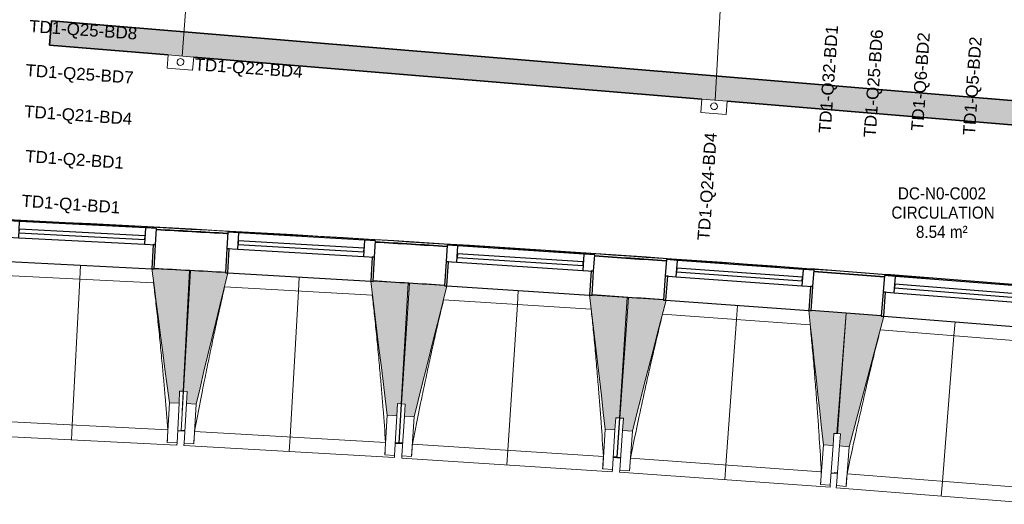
# Model space of a CAD drawing. Header units: millimetres. Extents: x -2845 to 74565, y -36590 to 13748.
# Tile 17 of 49: x 38311 to 42372, y -21681 to -19681. Entities that reach past the tile are written whole.
import ezdxf

# ---------------------------------------------------------------- set-up
doc = ezdxf.new("R2010")
doc.units = ezdxf.units.MM
for name, color, linetype, lineweight in [('A-FLOR', 7, 'Continuous', 25), ('A-FLOR-HRAL', 7, 'Continuous', 18), ('A-GENM', 7, 'Continuous', 18), ('A-GLAZ', 7, 'Continuous', 25), ('CABLES', 7, 'Continuous', 18), ('CHEMIN DE CABLE ELE', 7, 'Continuous', 18), ('ESPACE', 7, 'Continuous', 30), ('I-WALL', 7, 'Continuous', 25), ('INSTAL ELECTRIQUE', 7, 'Continuous', 18), ('S-BEAM', 7, 'Continuous', 18)]:
    doc.layers.add(name, color=color, linetype=linetype, lineweight=lineweight)
doc.styles.add('Arial_2', font='arial.ttf', dxfattribs={"height": 50})
doc.styles.add('Arial_4', font='arial.ttf', dxfattribs={"width": 0.9, "height": 50})

# ---------------------------------------------------------------- blocks, each defined once
blk = doc.blocks.new('20_MUR PREFA_01 - MODULE_01 B-3165811-2021_015_1111_DCE_1_50_N0 FINI_CFO_DIS')
at = {"layer": 'A-GENM'}
for p, q in [((0, 722.1), (0, 661.4)), ((0, 661.4), (0, 58.5)), ((0, 0.7), (0, 58.5))]:
    blk.add_line(p, q, dxfattribs=at)
blk = doc.blocks.new('B02_DC_STR_rvt-1-2021_015_1111_DCE_1_50_N0 FINI_CFO_DIS')
at = {"layer": 'S-BEAM', "lineweight": 5, "true_color": 0x787878}
for points in [[(-14201.3, -21263.3), (-14198.8, -21213.4), (-14183.8, -21214.2), (-14158.5, -20716), (-14303.2, -20708.7), (-14303.2, -20709.3), (-14313.1, -20709.3), (-14241.2, -21261.3), (-14221.7, -21262.3)], [(-14131.2, -21267.3), (-13999.9, -20725.9), (-14009.8, -20725.3), (-14009.8, -20724.6), (-14154.4, -20716.2), (-14183.2, -21214.2), (-14168.2, -21215.1), (-14171.1, -21265), (-14168.2, -21265.2)], [(-13302.6, -21315.2), (-13299.7, -21265.3), (-13284.7, -21266.1), (-13255.9, -20768.2), (-13400.6, -20759.8), (-13400.6, -20760.5), (-13410.5, -20760.5), (-13342.5, -21312.9), (-13325.5, -21313.9)], [(-13231.5, -21319.7), (-13096.4, -20779.2), (-13106.3, -20778.5), (-13106.3, -20777.8), (-13250.9, -20768.5), (-13283.1, -21266.2), (-13268.2, -21267.2), (-13271.4, -21317.1), (-13268.2, -21317.3)], [(-12403.2, -21373.3), (-12400, -21323.4), (-12385, -21324.4), (-12352.8, -20826.6), (-12497.4, -20817.3), (-12497.4, -20818), (-12507.4, -20817.3), (-12443.1, -21370.7), (-12429.4, -21371.6)], [(-12331.4, -21378.4), (-12192.6, -20838.8), (-12202.6, -20838.1), (-12202.6, -20837.4), (-12347, -20827.1), (-12382.7, -21324.6), (-12367.8, -21325.6), (-12371.3, -21375.5), (-12367.8, -21375.8)], [(-11503.6, -21437.7), (-11500, -21387.9), (-11485, -21388.9), (-11449.3, -20891.4), (-11593.9, -20881.1), (-11593.9, -20881.7), (-11603.9, -20881), (-11543.5, -21434.9), (-11533.3, -21435.6)], [(-11437, -21442.9), (-11294.4, -20904.3), (-11304.4, -20903.5), (-11304.4, -20902.8), (-11448.8, -20891.5), (-11487.9, -21388.7), (-11472.9, -21389.9), (-11476.9, -21439.8), (-11472.9, -21440.1)]]:
    blk.add_hatch(color=8, dxfattribs=at).paths.add_polyline_path(points)
at = {"layer": 'A-FLOR'}
for p, q in [((-14207, -21376.3), (-14177.6, -21377.9)), ((-14177.6, -21376.9), (-14192.6, -21376)), ((-13309.1, -21428), (-13278.7, -21429.9)), ((-13294.1, -21428), (-13309, -21427.1)), ((-13278.6, -21429), (-13293.6, -21428)), ((-12395.5, -21486.2), (-12410.5, -21485.2)), ((-12379.4, -21488.2), (-12410.5, -21486)), ((-12410.5, -21486), (-12379.4, -21488.2)), ((-11511.6, -21550.3), (-11485.7, -21552.3)), ((-11485.7, -21551.5), (-11498.3, -21550.5))]:
    blk.add_line(p, q, dxfattribs=at)
at = {"layer": 'S-BEAM'}
for p, q in [((-14158.5, -20716), (-14303.2, -20708.6)), ((-14306, -20767.1), (-14915.7, -20736.1)), ((-14183.8, -21214.2), (-14158.5, -20716)), ((-14154.4, -20716.2), (-14183.2, -21214.2)), ((-14009.8, -20724.6), (-14154.4, -20716.2)), ((-13403.8, -20818.2), (-14013.3, -20783)), ((-13255.9, -20768.2), (-13400.7, -20759.8)), ((-13284.7, -21266.1), (-13255.9, -20768.2)), ((-13250.9, -20768.5), (-13283.1, -21266.2)), ((-13106.3, -20777.9), (-13250.9, -20768.5)), ((-12352.8, -20826.6), (-12497.4, -20817.3)), ((-12385, -21324.4), (-12352.8, -20826.6)), ((-12347, -20827.1), (-12382.7, -21324.6)), ((-12202.5, -20837.4), (-12347, -20827.1)), ((-12501, -20875.6), (-13110.2, -20836.2)), ((-11597.9, -20939.4), (-12206.8, -20895.7)), ((-11449.3, -20891.4), (-11593.9, -20881.1)), ((-11448.8, -20891.5), (-11487.9, -21388.7)), ((-11485, -21388.9), (-11449.3, -20891.4)), ((-11304.3, -20902.8), (-11448.8, -20891.5)), ((-10700.4, -21009), (-11309.1, -20961.1)), ((-14201.3, -21263.3), (-14198.8, -21213.4)), ((-14198.8, -21213.4), (-14183.8, -21214.2)), ((-14192.6, -21376), (-14183.2, -21214.2)), ((-14183.8, -21214.2), (-14188, -21297.3)), ((-14183.2, -21214.2), (-14168.2, -21215.1)), ((-14168.2, -21215.1), (-14171.1, -21265)), ((-14241.2, -21261.3), (-14249.6, -21425.3)), ((-14241.2, -21261.3), (-14201.3, -21263.3)), ((-14201.3, -21263.3), (-14209.6, -21427.3)), ((-14180.6, -21428.9), (-14171.1, -21265)), ((-14171.1, -21265), (-14131.2, -21267.3)), ((-14140.7, -21431.2), (-14131.2, -21267.3)), ((-13302.6, -21315.2), (-13299.7, -21265.3)), ((-13299.7, -21265.3), (-13284.7, -21266.1)), ((-13284.7, -21266.1), (-13294.1, -21428)), ((-13293.6, -21428), (-13283.1, -21266.2)), ((-13283.1, -21266.2), (-13268.2, -21267.2)), ((-13268.2, -21267.2), (-13271.4, -21317.1)), ((-13342.5, -21312.9), (-13352, -21476.8)), ((-13342.5, -21312.9), (-13302.6, -21315.2)), ((-13302.6, -21315.2), (-13312, -21479.1)), ((-13282, -21481), (-13271.4, -21317.1)), ((-13271.4, -21317.1), (-13231.5, -21319.7)), ((-13242.1, -21483.6), (-13231.5, -21319.7)), ((-15035.7, -21333.7), (-14247.2, -21373.8)), ((-12403.2, -21373.3), (-12400, -21323.4)), ((-12400, -21323.4), (-12385, -21324.4)), ((-12385, -21324.4), (-12395.5, -21486.2)), ((-12394.3, -21486.3), (-12382.7, -21324.6)), ((-12382.7, -21324.6), (-12367.8, -21325.6)), ((-12367.8, -21325.6), (-12371.3, -21375.5)), ((-15079, -21392.2), (-14210.1, -21436.4)), ((-14207.1, -21377.4), (-14192.7, -21378.1)), ((-14192.7, -21378.1), (-14192.6, -21377.1)), ((-14192.7, -21378.1), (-14177.7, -21379)), ((-14137.4, -21379.8), (-13349.2, -21425.3)), ((-12443.1, -21370.7), (-12453.7, -21534.6)), ((-12443.1, -21370.7), (-12403.2, -21373.3)), ((-12403.2, -21373.3), (-12413.8, -21537.2)), ((-12383.1, -21539.3), (-12371.3, -21375.5)), ((-12371.3, -21375.5), (-12331.4, -21378.4)), ((-12343.2, -21542.2), (-12331.4, -21378.4)), ((-11503.6, -21437.7), (-11500, -21387.9)), ((-11500, -21387.9), (-11485, -21388.9)), ((-11487.9, -21388.7), (-11472.9, -21389.9)), ((-11472.9, -21389.9), (-11476.9, -21439.8)), ((-14249.6, -21425.3), (-14249.6, -21425)), ((-14209.6, -21427.3), (-14249.6, -21425.3)), ((-14209.6, -21427.3), (-14210.1, -21436.4)), ((-14181.1, -21438), (-14180.6, -21428.9)), ((-14181.1, -21438), (-13312.6, -21488.1)), ((-14140.7, -21431.2), (-14180.6, -21428.9)), ((-14140.6, -21431), (-14140.7, -21431.2)), ((-13309.2, -21429.2), (-13294.2, -21430.1)), ((-13294.1, -21429), (-13294.2, -21430.1)), ((-13293.7, -21430.1), (-13293.7, -21429)), ((-13293.7, -21430.1), (-13278.8, -21431.1)), ((-13238.5, -21432.1), (-12450.6, -21483.1)), ((-11543.5, -21434.9), (-11555.2, -21598.7)), ((-11543.5, -21434.9), (-11503.6, -21437.7)), ((-11503.6, -21437.7), (-11515.3, -21601.5)), ((-11489.8, -21603.5), (-11476.9, -21439.8)), ((-11476.9, -21439.8), (-11437, -21442.9)), ((-11449.9, -21606.6), (-11437, -21442.9)), ((-13352, -21476.8), (-13352, -21476.5)), ((-13312, -21479.1), (-13352, -21476.8)), ((-13312, -21479.1), (-13312.6, -21488.1)), ((-13282.6, -21490), (-13282, -21481)), ((-13242.1, -21483.6), (-13282, -21481)), ((-13242, -21483.3), (-13242.1, -21483.6)), ((-13282.6, -21490), (-12414.4, -21546.2)), ((-12410.6, -21487.3), (-12395.6, -21488.3)), ((-12395.5, -21487.1), (-12395.6, -21488.3)), ((-12394.5, -21488.4), (-12394.4, -21487.2)), ((-12394.5, -21488.4), (-12379.5, -21489.4)), ((-12339.3, -21490.7), (-11551.8, -21547.2)), ((-12453.7, -21534.6), (-12453.8, -21534.3)), ((-12413.8, -21537.2), (-12453.7, -21534.6)), ((-12413.8, -21537.2), (-12414.4, -21546.2)), ((-12383.7, -21548.3), (-12383.1, -21539.3)), ((-12383.7, -21548.3), (-11516, -21610.6)), ((-12343.2, -21542.2), (-12383.1, -21539.3)), ((-12343.1, -21541.9), (-12343.2, -21542.2)), ((-11511.7, -21551.7), (-11498.5, -21552.6)), ((-11498.5, -21552.6), (-11485.8, -21553.6)), ((-11445.6, -21555.2), (-10658.5, -21617.1)), ((-11555.2, -21598.7), (-11555.2, -21598.4)), ((-11515.3, -21601.5), (-11555.2, -21598.7)), ((-11515.3, -21601.5), (-11516, -21610.6)), ((-11490.5, -21612.5), (-11489.8, -21603.5)), ((-11449.9, -21606.6), (-11489.8, -21603.5)), ((-11449.8, -21606.3), (-11449.9, -21606.6)), ((-11490.5, -21612.5), (-10623.1, -21680.7))]:
    blk.add_line(p, q, dxfattribs=at)
at = {"layer": 'S-BEAM', "flags": 128}
for points in [[(-14313.3, -20708.1), (-14304.3, -20777.3), (-14295.3, -20846.4), (-14286.3, -20915.6), (-14277.3, -20984.7), (-14268.3, -21053.9), (-14259.3, -21123), (-14250.2, -21192.2), (-14241.2, -21261.3)], [(-14131.2, -21267.3), (-14114.7, -21199.5), (-14098.3, -21131.8), (-14081.9, -21064), (-14065.4, -20996.2), (-14049, -20928.5), (-14032.6, -20860.7), (-14016.1, -20792.9), (-13999.7, -20725.2)], [(-13410.7, -20759.2), (-13402.1, -20828.4), (-13393.6, -20897.6), (-13385.1, -20966.8), (-13376.6, -21036), (-13368.1, -21105.3), (-13359.5, -21174.5), (-13351, -21243.7), (-13342.5, -21312.9)], [(-13231.5, -21319.7), (-13214.6, -21252), (-13197.7, -21184.4), (-13180.8, -21116.7), (-13163.9, -21049.1), (-13146.9, -20981.5), (-13130, -20913.8), (-13113.1, -20846.2), (-13096.2, -20778.5)], [(-12507.5, -20816.6), (-12499.4, -20885.9), (-12491.4, -20955.2), (-12483.3, -21024.4), (-12475.3, -21093.7), (-12467.3, -21162.9), (-12459.2, -21232.2), (-12451.2, -21301.5), (-12443.1, -21370.7)], [(-12331.4, -21378.4), (-12314.1, -21310.8), (-12296.7, -21243.3), (-12279.3, -21175.8), (-12261.9, -21108.3), (-12244.6, -21040.7), (-12227.2, -20973.2), (-12209.8, -20905.7), (-12192.4, -20838.1)], [(-11603.9, -20880.3), (-11596.4, -20949.7), (-11588.8, -21019), (-11581.3, -21088.3), (-11573.7, -21157.6), (-11566.1, -21226.9), (-11558.6, -21296.3), (-11551, -21365.6), (-11543.5, -21434.9)], [(-11437, -21442.9), (-11419.2, -21375.5), (-11401.3, -21308.1), (-11383.5, -21240.7), (-11365.6, -21173.3), (-11347.8, -21105.9), (-11329.9, -21038.4), (-11312.1, -20971), (-11294.3, -20903.6)], [(-14249.6, -21425), (-14249.1, -21414.8), (-14248.6, -21404.5), (-14248.2, -21394.3), (-14247.7, -21384), (-14247.2, -21373.8)], [(-14137.4, -21379.8), (-14138.1, -21390), (-14138.7, -21400.2), (-14139.3, -21410.5), (-14140, -21420.7), (-14140.6, -21431)], [(-13352, -21476.5), (-13351.4, -21466.3), (-13350.9, -21456), (-13350.3, -21445.8), (-13349.8, -21435.5), (-13349.2, -21425.3)], [(-13238.5, -21432.1), (-13239.2, -21442.3), (-13239.9, -21452.6), (-13240.6, -21462.8), (-13241.3, -21473.1), (-13242, -21483.3)], [(-12453.8, -21534.3), (-12453.1, -21524.1), (-12452.5, -21513.9), (-12451.9, -21503.6), (-12451.3, -21493.4), (-12450.6, -21483.1)], [(-12339.3, -21490.7), (-12340, -21501), (-12340.8, -21511.2), (-12341.6, -21521.4), (-12342.4, -21531.7), (-12343.1, -21541.9)], [(-11555.2, -21598.4), (-11554.5, -21588.2), (-11553.8, -21577.9), (-11553.1, -21567.7), (-11552.4, -21557.5), (-11551.8, -21547.2)], [(-11445.6, -21555.2), (-11446.4, -21565.4), (-11447.3, -21575.6), (-11448.1, -21585.9), (-11449, -21596.1), (-11449.8, -21606.3)]]:
    blk.add_lwpolyline(points, dxfattribs=at)
at = {"layer": 'S-BEAM'}
for points, knots in [([(-14247.2, -21373.8), (-14250.8, -21327.9), (-14256.4, -21259.3), (-14264.5, -21167.7), (-14271.3, -21093.3), (-14279.1, -21013.2), (-14288, -20927.3), (-14297, -20845.3), (-14303.2, -20791.9), (-14306.1, -20767.1)], [0, 0, 0, 0, 0.2222222, 0.3333333, 0.4444444, 0.5833333, 0.7222222, 0.8611111, 0.9816328, 0.9816328, 0.9816328, 0.9816328]), ([(-14013.2, -20783), (-14022.7, -20824.1), (-14037, -20887.8), (-14055.8, -20974.1), (-14071.4, -21047.2), (-14087.7, -21126), (-14110.4, -21238.7), (-14126.8, -21323.3), (-14137.4, -21379.8)], [0.0183454, 0.0183454, 0.0183454, 0.0183454, 0.2222222, 0.3333333, 0.4444444, 0.5833333, 0.7222222, 1, 1, 1, 1]), ([(-13349.2, -21425.3), (-13352.5, -21379.5), (-13357.6, -21310.7), (-13365.1, -21219.1), (-13371.4, -21144.6), (-13378.6, -21064.5), (-13386.9, -20978.6), (-13395.3, -20896.5), (-13401.2, -20843), (-13403.9, -20818.2)], [0, 0, 0, 0, 0.2222222, 0.3333333, 0.4444444, 0.5833333, 0.7222222, 0.8611111, 0.9816328, 0.9816328, 0.9816328, 0.9816328]), ([(-13110.1, -20836.2), (-13119.9, -20877.3), (-13134.7, -20940.9), (-13154.1, -21027), (-13170.2, -21100), (-13187, -21178.7), (-13210.5, -21291.3), (-13227.5, -21375.7), (-13238.5, -21432.1)], [0.0183454, 0.0183454, 0.0183454, 0.0183454, 0.2222222, 0.3333333, 0.4444444, 0.5833333, 0.7222222, 1, 1, 1, 1]), ([(-12450.6, -21483.1), (-12453.6, -21437.2), (-12458.3, -21368.5), (-12465, -21276.8), (-12470.9, -21202.3), (-12477.6, -21122.1), (-12485.2, -21036.2), (-12493.1, -20954), (-12498.5, -20900.5), (-12501.1, -20875.6)], [0, 0, 0, 0, 0.2222222, 0.3333333, 0.4444444, 0.5833333, 0.7222222, 0.8611111, 0.9816328, 0.9816328, 0.9816328, 0.9816328]), ([(-12206.7, -20895.7), (-12216.8, -20936.8), (-12232, -21000.2), (-12252, -21086.3), (-12268.6, -21159.1), (-12286, -21237.7), (-12310.3, -21350.1), (-12327.8, -21434.4), (-12339.3, -21490.7)], [0.0183454, 0.0183454, 0.0183454, 0.0183454, 0.2222222, 0.3333333, 0.4444444, 0.5833333, 0.7222222, 1, 1, 1, 1]), ([(-11551.8, -21547.2), (-11554.4, -21501.3), (-11558.6, -21432.5), (-11564.7, -21340.8), (-11570, -21266.3), (-11576.2, -21186), (-11583.2, -21100), (-11590.5, -21017.8), (-11595.6, -20964.3), (-11598, -20939.4)], [0, 0, 0, 0, 0.2222222, 0.3333333, 0.4444444, 0.5833333, 0.7222222, 0.8611111, 0.9816328, 0.9816328, 0.9816328, 0.9816328]), ([(-11308.9, -20961.1), (-11319.3, -21002.1), (-11335, -21065.4), (-11355.6, -21151.3), (-11372.6, -21224.1), (-11390.6, -21302.6), (-11415.7, -21414.8), (-11433.8, -21499), (-11445.6, -21555.2)], [0.0183454, 0.0183454, 0.0183454, 0.0183454, 0.2222222, 0.3333333, 0.4444444, 0.5833333, 0.7222222, 1, 1, 1, 1])]:
    blk.add_open_spline(points, degree=3, knots=knots, dxfattribs=at)
at = {"layer": 'S-BEAM', "color": 5, "lineweight": 25, "true_color": 0x0000ff}
for p, rotation in [((-14607.9, -20693.2), 177.089890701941), ((-13705.2, -20742.2), 176.6926216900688), ((-12801.8, -20797.6), 176.2953526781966), ((-11898.2, -20859.2), 175.8980836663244), ((-11000.2, -20926.8), 175.5008146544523)]:
    blk.add_blockref('20_MUR PREFA_01 - MODULE_01 B-3165811-2021_015_1111_DCE_1_50_N0 FINI_CFO_DIS', p, dxfattribs=dict(at, rotation=rotation))
blk = doc.blocks.new('XXX_VIDE FENETRE - 590-389517-2021_015_1111_DCE_1_50_N0 FINI_CFO_DIS')
at = {"layer": 'A-GLAZ'}
for p, q in [((-305.1, 0), (-305.1, -100)), ((-295.1, 0), (-305.1, 0)), ((295.1, 0), (-295.1, 0)), ((-295.1, -100), (-295.1, 0)), ((305.1, 0), (295.1, 0)), ((295.1, 0), (295.1, -100)), ((305.1, -100), (305.1, 0)), ((-305.1, -100), (-295.1, -100)), ((-260.1, -100), (-305.1, -100)), ((-305.1, -100), (-305.1, -167.5)), ((-260.1, -167.5), (-260.1, -100)), ((260.1, -100), (-260.1, -100)), ((260.1, -100), (260.1, -167.5)), ((305.1, -100), (260.1, -100)), ((295.1, -100), (305.1, -100)), ((305.1, -167.5), (305.1, -100)), ((-305.1, -167.5), (-260.1, -167.5)), ((-260.1, -167.5), (260.1, -167.5)), ((260.1, -167.5), (305.1, -167.5))]:
    blk.add_line(p, q, dxfattribs=at)
at = {"layer": 'A-GLAZ', "color": 173, "true_color": 0x5c63b1}
for p, q in [((260.1, -120), (-260.1, -120)), ((-260.1, -120), (-260.1, -135)), ((260.1, -135), (260.1, -120)), ((-260.1, -135), (260.1, -135))]:
    blk.add_line(p, q, dxfattribs=at)
blk = doc.blocks.new('Garde-corps - Garde-corps-508221-2021_015_1111_DCE_1_50_N0 FINI_CFO_DIS')
at = {"layer": 'A-FLOR-HRAL'}
for p, q in [((-14698.2, -20518.6), (-14982, -20500.1)), ((-14163.2, -20553.4), (-14224.3, -20549.4)), ((-14000.5, -20564.4), (-14005.1, -20564.1)), ((-11517.4, -20725.9), (-11537.5, -20724.4)), ((-11295.1, -20739.9), (-11333.8, -20737.3)), ((-10537.3, -20789.1), (-10822.5, -20770.6))]:
    blk.add_line(p, q, dxfattribs=at)
for radius, start, end in [(130446.8, 85.301593, 87.259515), (130448.6, 85.791063, 87.258723), (130439.7, 86.825999, 86.955563), (130439.7, 86.427964, 86.557968), (130439.7, 86.029611, 86.159933), (130448.6, 85.301593, 85.790698), (130439.7, 85.633537, 85.761579)]:
    blk.add_arc((-21222.6, -150801), radius, start, end, dxfattribs=at)
blk = doc.blocks.new('B02_ARC_rvt-1-2021_015_1111_DCE_1_50_N0 FINI_CFO_DIS')
at = {"layer": 'A-FLOR'}
for p, q in [((-14158.6, -20718.1), (-14154.5, -20718.3)), ((-13256.1, -20770.3), (-13251, -20770.6)), ((-12352.9, -20828.5), (-12347.2, -20828.8))]:
    blk.add_line(p, q, dxfattribs=at)
at = {"layer": 'I-WALL'}
for radius, start, end in [(130436.7, 86.826002, 86.955561), (130436.7, 86.427967, 86.557965), (130436.7, 86.029614, 86.15993), (130276.7, 86.826166, 86.955396), (130436.7, 85.63354, 85.761576), (130276.7, 86.42813, 86.557799), (130276.7, 86.029775, 86.159763), (130276.7, 85.633703, 85.761409)]:
    blk.add_arc((-21222.6, -150801), radius, start, end, dxfattribs=at)
at = {"layer": 'A-FLOR-HRAL', "lineweight": 18}
blk.add_blockref('Garde-corps - Garde-corps-508221-2021_015_1111_DCE_1_50_N0 FINI_CFO_DIS', (0, 0), dxfattribs=at)
at = {"layer": 'A-GLAZ', "lineweight": 18}
for p, rotation in [((-14607.9, -20693.8), 177.0898907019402), ((-13705.2, -20742.9), 176.6926216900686), ((-12801.9, -20798.2), 176.2953526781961), ((-11898.2, -20859.9), 175.8980836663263), ((-11000.2, -20927.5), 175.5008146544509)]:
    blk.add_blockref('XXX_VIDE FENETRE - 590-389517-2021_015_1111_DCE_1_50_N0 FINI_CFO_DIS', p, dxfattribs=dict(at, rotation=rotation))
blk = doc.blocks.new('602_BOITE DE DERIVATION - 105X105X50 GENERIQUE-7162974-2021_015_1111_DCE_1_50_N0 FINI_CFO_DIS')
at = {"layer": 'INSTAL ELECTRIQUE'}
for p, q in [((-14250, -19880.9), (-14245.4, -19826.1)), ((-14245.4, -19826.1), (-14140.8, -19834.8)), ((-14140.8, -19834.8), (-14145.3, -19889.6)), ((-14145.3, -19889.6), (-14250, -19880.9))]:
    blk.add_line(p, q, dxfattribs=at)
for start, end in [(175.2586, 355.2586), (355.2586, 175.2586)]:
    blk.add_arc((-14195.2, -19855.4), 14, start, end, dxfattribs=at)
blk = doc.blocks.new('602_BOITE DE DERIVATION - 105X105X50 GENERIQUE-7163010-2021_015_1111_DCE_1_50_N0 FINI_CFO_DIS')
at = {"layer": 'INSTAL ELECTRIQUE'}
for p, q in [((-12049.3, -20063.5), (-12044.8, -20008.6)), ((-12044.8, -20008.6), (-11940.2, -20017.3)), ((-11940.2, -20017.3), (-11944.7, -20072.1)), ((-11944.7, -20072.1), (-12049.3, -20063.5))]:
    blk.add_line(p, q, dxfattribs=at)
for start, end in [(355.2586, 175.2586), (175.2586, 355.2586)]:
    blk.add_arc((-11994.5, -20037.9), 14, start, end, dxfattribs=at)
blk = doc.blocks.new('B02_ELE_rvt-1-2021_015_1111_DCE_1_50_N0 FINI_CFO_DIS')
at = {"layer": 'CHEMIN DE CABLE ELE', "lineweight": 5, "true_color": 0x0080ff}
blk.add_hatch(color=150, dxfattribs=at).paths.add_polyline_path([(-9335.1, -20233.4), (-9326.8, -20133.7), (-14727.6, -19685.8), (-14735.9, -19785.4), (-9442.4, -20224.5)])
at = {"layer": 'CABLES'}
blk.add_line((-14117.8, -18921.9), (-14188.5, -19830.8), dxfattribs=at)
at = {"layer": 'CABLES', "flags": 128}
blk.add_lwpolyline([(-12401, -19073.1), (-11946.6, -19247.5), (-11989.1, -20013.3)], dxfattribs=at)
at = {"layer": 'CHEMIN DE CABLE ELE', "color": 8, "lineweight": 35, "true_color": 0x808080}
for p, q in [((-14735.9, -19785.4), (-14727.6, -19685.8)), ((-14727.6, -19685.8), (-9326.8, -20133.7)), ((-14735.9, -19785.4), (-14245.4, -19826.1)), ((-14140.8, -19834.8), (-12044.8, -20008.6)), ((-11940.2, -20017.3), (-9335.1, -20233.4))]:
    blk.add_line(p, q, dxfattribs=at)
at = {"layer": 'INSTAL ELECTRIQUE', "lineweight": 18}
for name in ['602_BOITE DE DERIVATION - 105X105X50 GENERIQUE-7162974-2021_015_1111_DCE_1_50_N0 FINI_CFO_DIS', '602_BOITE DE DERIVATION - 105X105X50 GENERIQUE-7163010-2021_015_1111_DCE_1_50_N0 FINI_CFO_DIS']:
    blk.add_blockref(name, (0, 0), dxfattribs=at)
at = {"layer": 'INSTAL ELECTRIQUE', "lineweight": 9, "char_height": 50, "attachment_point": 1, "style": 'Arial_2'}
for s, insert, width, rotation in [('TD1-Q25-BD8', (-14817.5, -19681.6), 537.131, 356), ('TD1-Q32-BD1', (-11563.2, -20146.8), 537.131, 86), ('TD1-Q25-BD6', (-11377.8, -20164.7), 537.131, 86), ('TD1-Q6-BD2', (-11182.1, -20137.9), 489.029, 86), ('TD1-Q5-BD2', (-10968.4, -20155.6), 489.029, 86), ('TD1-Q22-BD4', (-14135, -19839.3), 537.131, 356), ('TD1-Q25-BD7', (-14832.4, -19863.7), 537.131, 356), ('TD1-Q21-BD4', (-14838, -20033.7), 537.131, 356), ('TD1-Q24-BD4', (-12063.4, -20590), 537.131, 86), ('TD1-Q2-BD1', (-14833.5, -20218.1), 489.029, 356), ('TD1-Q1-BD1', (-14848.8, -20402.6), 489.029, 356)]:
    blk.add_mtext(s, dxfattribs=dict(at, insert=insert, width=width, rotation=rotation))

msp = doc.modelspace()

# ---------------------------------------------------------------- block references
at = {"lineweight": 5}
for name in ['B02_DC_STR_rvt-1-2021_015_1111_DCE_1_50_N0 FINI_CFO_DIS', 'B02_ARC_rvt-1-2021_015_1111_DCE_1_50_N0 FINI_CFO_DIS']:
    msp.add_blockref(name, (53169.3, 0), dxfattribs=at)

# ---------------------------------------------------------------- next in the draw order: block references
msp.add_blockref('B02_ELE_rvt-1-2021_015_1111_DCE_1_50_N0 FINI_CFO_DIS', (53169.3, 0), dxfattribs=at)

# ---------------------------------------------------------------- next in the draw order: texts
at = {"layer": 'ESPACE', "color": 8, "true_color": 0x808080, "char_height": 50, "attachment_point": 1, "style": 'Arial_4'}
for s, insert, width in [('DC-N0-C002', (41933.4, -20372.6), 436.519), ('CIRCULATION', (41906.6, -20451.9), 497.848), ('8.54 m²', (42007.8, -20531.3), 256.139)]:
    msp.add_mtext(s, dxfattribs=dict(at, insert=insert, width=width))

doc.saveas('drawing.dxf')
